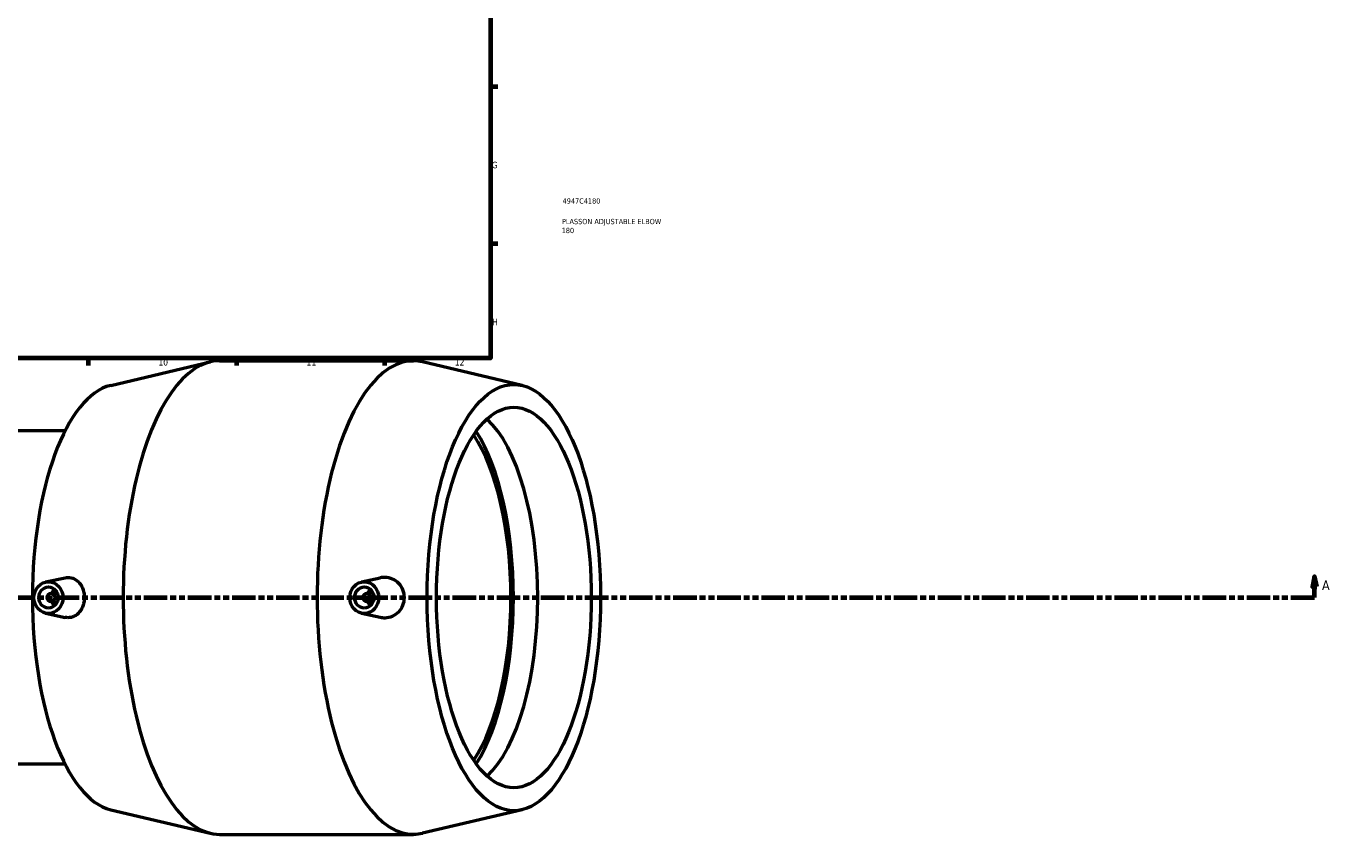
# Model space of a CAD drawing. Header units: millimetres. Extents: x -119 to 1637, y -786 to 1140.
# Tile 4 of 7: x 601 to 1218, y -209 to 177. Entities that reach past the tile are written whole.
import ezdxf

# ---------------------------------------------------------------- set-up
doc = ezdxf.new("R2010")
doc.units = ezdxf.units.MM
doc.linetypes.add('DOUBLE_DASH_CHAIN', pattern=[1.2403, 0.6614, -0.0827, 0.1654, -0.0827, 0.1654, -0.0827])
for name, color, linetype, lineweight in [('Border (ANSI)', 7, 'Continuous', 70), ('Section Line (ANSI)', 7, 'DOUBLE_DASH_CHAIN', 70), ('Title (ISO)', 7, 'Continuous', 50), ('Visible (ANSI)', 7, 'Continuous', 50)]:
    doc.layers.add(name, color=color, linetype=linetype, lineweight=lineweight)
doc.styles.add('Label Text (ANSI)', font='tahoma.ttf')
doc.styles.add('Note Text (ANSI)', font='tahoma.ttf')
doc.styles.add('Note Text (ISO)', font='tahoma.ttf')

# ---------------------------------------------------------------- blocks, each defined once
blk = doc.blocks.new('Borders Default Border')
at = {"layer": 'Border (ANSI)'}
for p, q in [((821, 148.5), (824.45, 148.5)), ((821, 74.25), (824.45, 74.25)), ((630.75, 20), (630.75, 16.55)), ((700.83, 20), (700.83, 16.55)), ((770.92, 20), (770.92, 16.55))]:
    blk.add_line(p, q, dxfattribs=at)
at = {"layer": 'Border (ANSI)', "flags": 128}
blk.add_lwpolyline([(20, 20), (20, 574), (821, 574), (821, 20), (20, 20)], dxfattribs=at)
at = {"layer": 'Border (ANSI)', "color": 230, "true_color": 0xff0080, "attachment_point": 7, "style": 'Note Text (ANSI)'}
for s, insert, char_height in [('G', (821.66, 109.79), 3.05), ('H', (821.81, 35.6), 3.05), ('10', (663.96, 16.49), 3.048), ('11', (734.04, 16.55), 3.048), ('12', (804.13, 16.55), 3.048)]:
    blk.add_mtext(s, dxfattribs=dict(at, insert=insert, char_height=char_height))
blk = doc.blocks.new('Title Blocks ISO')
at = {"layer": 'Title (ISO)', "color": 232, "true_color": 0xca0064, "style": 'Note Text (ISO)'}
for tag, p in [('PART_NUMBER_001', (34.16, 73.13)), ('DESCRIPTION_002', (33.71, 59.17)), ('DESCRIPTION_001', (33.84, 63.4))]:
    blk.add_attdef(tag, p, '', height=2.5, dxfattribs=at)
blk = doc.blocks.new('2dTransSection0')
at = {"layer": 'Section Line (ANSI)', "linetype": 'Continuous'}
for p, q in [((1210.85, -83.18), (1209.85, -88.18)), ((1210.85, -88.18), (1210.85, -83.18)), ((1211.85, -88.18), (1210.85, -83.18)), ((1209.85, -88.18), (1211.85, -88.18)), ((1210.85, -93.18), (1210.85, -88.18)), ((1199.58, -93.18), (1210.85, -93.18))]:
    blk.add_line(p, q, dxfattribs=at)
at = {"layer": 'Section Line (ANSI)', "linetype": 'DOUBLE_DASH_CHAIN', "ltscale": 16.82361}
blk.add_line((302.33, -93.18), (1210.85, -93.18), dxfattribs=at)
at = {"layer": 'Section Line (ANSI)', "linetype": 'Continuous', "flags": 128}
blk.add_lwpolyline([(1211.85, -88.18), (1210.85, -83.18), (1209.85, -88.18), (1211.85, -88.18)], dxfattribs=at)
at = {"layer": 'Section Line (ANSI)'}
blk.add_solid([(1211.85, -88.18), (1210.85, -83.18), (1209.85, -88.18), (1211.85, -88.18)], dxfattribs=at)
at = {"layer": 'Section Line (ANSI)', "insert": (1214.32, -89.68), "char_height": 4.57, "attachment_point": 7, "style": 'Label Text (ANSI)'}
blk.add_mtext('A', dxfattribs=at)

msp = doc.modelspace()

# ---------------------------------------------------------------- linework, layer by layer
at = {"layer": 'Visible (ANSI)'}
for p, q in [((692.868, 18.818), (784.588, 18.818)), ((641.432, 7.153), (688.499, 18.302)), ((836.024, 7.153), (788.956, 18.302)), ((619.813, -14.349), (582.004, -14.349)), ((610.628, -85.828), (619.865, -83.802)), ((760.011, -85.828), (768.929, -83.872)), ((613.194, -91.182), (616.161, -91.182)), ((765.544, -91.182), (762.577, -91.182)), ((613.194, -95.182), (616.161, -95.182)), ((765.544, -95.182), (762.577, -95.182)), ((610.628, -100.536), (619.865, -102.562)), ((760.011, -100.536), (768.929, -102.492)), ((619.813, -172.015), (582.004, -172.015)), ((641.432, -193.518), (688.499, -204.666)), ((836.024, -193.518), (788.956, -204.666)), ((692.868, -205.182), (784.588, -205.182))]:
    msp.add_line(p, q, dxfattribs=at)
for centre, major_axis, ratio, start_param, end_param in [((692.868, -93.182), (0, 112), 0.4067366, 0, 3.1415927), ((784.588, -93.182), (0, 112), 0.4067366, 6.1871423, 9.520821), ((645.364, -93.182), (0, 100.8), 0.4067366, 0.096043, 3.0455497), ((806.757, -93.182), (0, -90), 0.4067366, 0.3533641, 2.7882285), ((794.089, -93.182), (0, 90), 0.4067366, 3.6873716, 5.7374063), ((794.089, -93.182), (0, 92.947), 0.4067366, 3.7045254, 5.7202526), ((617.668, -93.182), (0, 5), 0.9135455, 0.6729815, 1.1592795), ((767.051, -93.182), (0, -5), 0.9135455, 3.8145741, 4.3008721), ((617.668, -93.182), (0, 5), 0.9135455, 1.9823132, 2.4686112), ((767.051, -93.182), (0, -5), 0.9135455, 5.1239058, 5.6102038)]:
    msp.add_ellipse(centre, major_axis=major_axis, ratio=ratio, start_param=start_param, end_param=end_param, dxfattribs=at)
for centre, major_axis, ratio in [((832.092, -93.182), (0, -100.8), 0.4067366), ((832.092, -93.182), (0, -90), 0.4067366), ((611.974, -93.182), (0, -7.5), 0.9135455), ((761.357, -93.182), (0, -7.5), 0.9135455), ((611.974, -93.182), (0, -5), 0.9135455), ((613.194, -93.182), (0, -2), 0.9135455), ((761.357, -93.182), (0, -5), 0.9135455), ((762.577, -93.182), (0, -2), 0.9135455)]:
    msp.add_ellipse(centre, major_axis=major_axis, ratio=ratio, dxfattribs=at)
for points, knots in [([(619.865, -83.804), (620.29, -83.711), (620.712, -83.66), (622.129, -83.626), (623.194, -83.85), (625.138, -84.814), (626.019, -85.552), (627.387, -87.256), (627.972, -88.325), (628.751, -90.682), (628.944, -91.97), (628.944, -94.395), (628.751, -95.683), (627.972, -98.04), (627.387, -99.109), (626.019, -100.812), (625.138, -101.551), (623.194, -102.514), (622.129, -102.738), (621.121, -102.714)], [2.7005213, 2.7005213, 2.7005213, 2.7005213, 2.8523687, 2.8523687, 3.2266765, 3.2266765, 3.6009844, 3.6009844, 3.9647231, 3.9647231, 4.3284619, 4.3284619, 4.6922006, 4.6922006, 5.0559393, 5.0559393, 5.4302472, 5.4302472, 5.804555, 5.804555, 5.804555, 5.804555]), ([(771.171, -102.714), (772.34, -102.692), (773.58, -102.438), (775.848, -101.446), (776.877, -100.708), (778.487, -99.016), (779.179, -97.953), (780.094, -95.628), (780.318, -94.365), (780.318, -91.999), (780.094, -90.736), (779.179, -88.411), (778.487, -87.348), (776.877, -85.657), (775.848, -84.918), (773.58, -83.927), (772.34, -83.673), (770.443, -83.636), (769.683, -83.71), (768.929, -83.874)], [0, 0, 0, 0, 0.3581645, 0.3581645, 0.7163291, 0.7163291, 1.0712567, 1.0712567, 1.4261844, 1.4261844, 1.781112, 1.781112, 2.1360396, 2.1360396, 2.4942042, 2.4942042, 2.8523687, 2.8523687, 3.0757208, 3.0757208, 3.0757208, 3.0757208])]:
    msp.add_open_spline(points, degree=3, knots=knots, dxfattribs=at)
for points in [[(621.121, -102.714), (620.712, -102.705), (620.29, -102.654), (619.865, -102.56)], [(768.929, -102.49), (769.683, -102.655), (770.443, -102.729), (771.171, -102.714)]]:
    msp.add_open_spline(points, degree=3, dxfattribs=at)

# ---------------------------------------------------------------- block references
msp.add_blockref('Borders Default Border', (0, 0))
msp.add_blockref('Title Blocks ISO', (821, 20)).add_auto_attribs({'PART_NUMBER_001': '4947C4180', 'DESCRIPTION_001': 'PLASSON ADJUSTABLE ELBOW', 'DESCRIPTION_002': '180'})
at = {"layer": 'Section Line (ANSI)'}
msp.add_blockref('2dTransSection0', (0, 0), dxfattribs=at)

doc.saveas('drawing.dxf')
